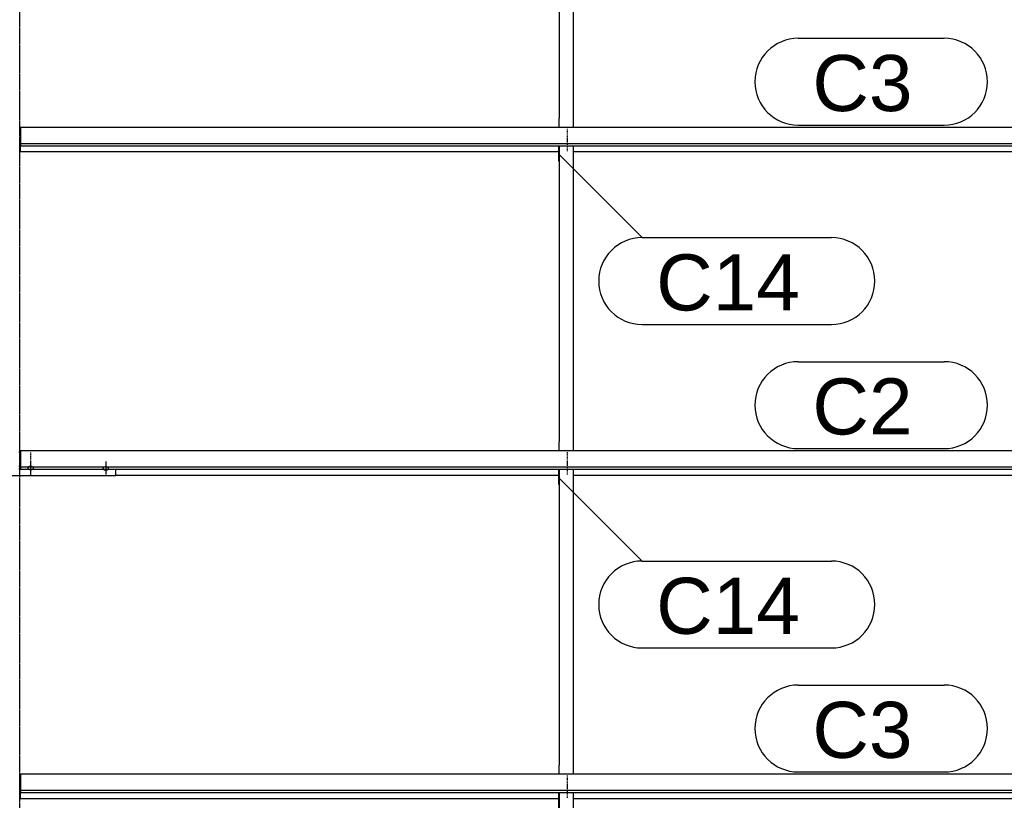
# Model space of a CAD drawing. Header units: millimetres. Extents: x -4888 to 73862, y -29046 to 15504.
# Tile 105 of 111: x 56000 to 59146, y 7215 to 9708. Entities that reach past the tile are written whole.
import ezdxf

# ---------------------------------------------------------------- set-up
doc = ezdxf.new("R2010")
doc.units = ezdxf.units.MM
doc.linetypes.add('DXK_LINE_DOT2', pattern=[3.9198, 1.9599, -1.9599])
doc.linetypes.add('DXK_LINE_DOT3', pattern=[5.9187, 2.979, -0.9799, 0.9799, -0.9799])
doc.styles.add('Arial', font='ARIAL.TTF', dxfattribs={"height": 0.2})

# ---------------------------------------------------------------- blocks, each defined once
blk = doc.blocks.new('GridLine-1953139-4957 - 1282')
at = {"color": 174, "linetype": 'DXK_LINE_DOT3'}
blk.add_line((56000, -1750), (56000, 12340), dxfattribs=at)
blk = doc.blocks.new('Bolt-1953139-18859 - 1282')
at = {"color": 5, "linetype": 'DXK_LINE_DOT2'}
blk.add_line((57750, 7223.2), (57750, 7265.6), dxfattribs=at)
blk = doc.blocks.new('Bolt-1953139-17812 - 1282')
at = {"color": 5, "linetype": 'DXK_LINE_DOT2'}
blk.add_line((56035, 8326.1), (56035, 8283.8), dxfattribs=at)
blk = doc.blocks.new('Part-1953139-17231 - 1282')
at = {"color": 3, "linetype": 'Continuous'}
for p, q in [((59497, 7298.3), (56003, 7298.3)), ((56003, 7298.3), (56003, 7240.1)), ((59497, 7240.1), (59497, 7298.3)), ((56003, 7247.5), (59497, 7247.5)), ((56003, 7240.1), (59497, 7240.1)), ((56003, 7221.4), (56003, 7240.1)), ((56003, 7221.4), (57722, 7221.4)), ((57769, 7221.4), (59193, 7221.4))]:
    blk.add_line(p, q, dxfattribs=at)
blk = doc.blocks.new('Bolt-1953139-18856 - 1282')
at = {"color": 5, "linetype": 'DXK_LINE_DOT2'}
blk.add_line((57750, 8256.1), (57750, 8298.4), dxfattribs=at)
blk = doc.blocks.new('Part-1953139-17230 - 1282')
at = {"color": 3, "linetype": 'Continuous'}
for p, q in [((59497, 8331.2), (56003, 8331.2)), ((56003, 8331.2), (56003, 8272.9)), ((59497, 8272.9), (59497, 8331.2)), ((56003, 8280.4), (59497, 8280.4)), ((56003, 8272.9), (59497, 8272.9)), ((56307, 8254.2), (57722, 8254.2)), ((57769, 8254.2), (59193, 8254.2))]:
    blk.add_line(p, q, dxfattribs=at)
blk = doc.blocks.new('Part-1953139-17229 - 1282')
at = {"color": 3, "linetype": 'Continuous'}
for p, q in [((59497, 9364), (56003, 9364)), ((56003, 9364), (56003, 9305.8)), ((59497, 9305.8), (59497, 9364)), ((56003, 9313.2), (59497, 9313.2)), ((56003, 9305.8), (59497, 9305.8)), ((56003, 9287.1), (56003, 9305.8)), ((56003, 9287.1), (57722, 9287.1)), ((57769, 9287.1), (59193, 9287.1))]:
    blk.add_line(p, q, dxfattribs=at)
blk = doc.blocks.new('Part-1953139-17808 - 1282')
at = {"color": 3, "linetype": 'Continuous'}
for p, q in [((55997, 8328.7), (56003, 8328.7)), ((55997, 8282.2), (56003, 8282.2)), ((55997, 8273.7), (56003, 8273.7)), ((55693, 8251.8), (55693, 8272.9)), ((56307, 8251.8), (55693, 8251.8)), ((56307, 8251.8), (56307, 8272.9))]:
    blk.add_line(p, q, dxfattribs=at)
blk = doc.blocks.new('Bolt-1953139-17811 - 1282')
at = {"color": 5, "linetype": 'Continuous'}
for p, q in [((56026.2, 8277.5), (56026, 8277.1)), ((56026, 8277.1), (56026, 8276.6)), ((56026, 8276.6), (56026, 8276.1)), ((56026, 8276.1), (56026.2, 8275.7)), ((56026.4, 8278), (56026.2, 8277.5)), ((56026.2, 8275.7), (56026.4, 8275.2)), ((56026.7, 8278.4), (56026.4, 8278)), ((56026.4, 8275.2), (56026.7, 8274.8)), ((56027.1, 8278.8), (56026.7, 8278.4)), ((56026.7, 8274.8), (56027.1, 8274.3)), ((56027.5, 8279.3), (56027.1, 8278.8)), ((56027.1, 8274.3), (56027.5, 8273.9)), ((56028, 8279.6), (56027.5, 8279.3)), ((56027.5, 8273.9), (56028, 8273.6)), ((56028.6, 8280), (56028, 8279.6)), ((56028, 8273.6), (56028.6, 8273.2)), ((56029.3, 8280.3), (56028.6, 8280)), ((56028.6, 8273.2), (56029.3, 8272.9)), ((56030, 8280.6), (56029.3, 8280.3)), ((56030.8, 8280.8), (56030, 8280.6)), ((56031.6, 8281), (56030.8, 8280.8)), ((56032.4, 8281.2), (56031.6, 8281)), ((56033.2, 8281.3), (56032.4, 8281.2)), ((56034.1, 8281.4), (56033.2, 8281.3)), ((56035, 8281.4), (56034.1, 8281.4)), ((56035, 8296.3), (56035, 8254)), ((56035.9, 8281.4), (56035, 8281.4)), ((56036.8, 8281.3), (56035.9, 8281.4)), ((56037.6, 8281.2), (56036.8, 8281.3)), ((56038.4, 8281), (56037.6, 8281.2)), ((56039.2, 8280.8), (56038.4, 8281)), ((56040, 8280.6), (56039.2, 8280.8)), ((56040.7, 8280.3), (56040, 8280.6)), ((56041.4, 8280), (56040.7, 8280.3)), ((56040.7, 8272.9), (56041.4, 8273.2)), ((56042, 8279.6), (56041.4, 8280)), ((56041.4, 8273.2), (56042, 8273.6)), ((56042.5, 8279.3), (56042, 8279.6)), ((56042, 8273.6), (56042.5, 8273.9)), ((56042.9, 8278.8), (56042.5, 8279.3)), ((56042.5, 8273.9), (56042.9, 8274.3)), ((56043.3, 8278.4), (56042.9, 8278.8)), ((56042.9, 8274.3), (56043.3, 8274.8)), ((56043.6, 8278), (56043.3, 8278.4)), ((56043.3, 8274.8), (56043.6, 8275.2)), ((56043.8, 8277.5), (56043.6, 8278)), ((56043.6, 8275.2), (56043.8, 8275.7)), ((56044, 8277.1), (56043.8, 8277.5)), ((56043.8, 8275.7), (56044, 8276.1)), ((56044, 8276.6), (56044, 8277.1)), ((56044, 8276.1), (56044, 8276.6)), ((56029.3, 8272.9), (56030, 8272.6)), ((56030, 8272.6), (56030.8, 8272.4)), ((56030.8, 8272.4), (56031.6, 8272.2)), ((56031.6, 8272.2), (56032.4, 8272)), ((56032.4, 8272), (56033.2, 8271.9)), ((56033.2, 8271.9), (56034.1, 8271.8)), ((56034.1, 8271.8), (56035, 8271.8)), ((56035, 8271.8), (56035.9, 8271.8)), ((56035.9, 8271.8), (56036.8, 8271.9)), ((56036.8, 8271.9), (56037.6, 8272)), ((56037.6, 8272), (56038.4, 8272.2)), ((56038.4, 8272.2), (56039.2, 8272.4)), ((56039.2, 8272.4), (56040, 8272.6)), ((56040, 8272.6), (56040.7, 8272.9))]:
    blk.add_line(p, q, dxfattribs=at)
blk = doc.blocks.new('Bolt-1953139-17814 - 1282')
at = {"color": 5, "linetype": 'Continuous'}
for p, q in [((56266.2, 8276.2), (56266, 8275.7)), ((56266, 8275.7), (56266, 8275.2)), ((56266, 8275.2), (56266, 8274.8)), ((56266, 8274.8), (56266.2, 8274.3)), ((56266.4, 8276.6), (56266.2, 8276.2)), ((56266.2, 8274.3), (56266.4, 8273.8)), ((56266.7, 8277.1), (56266.4, 8276.6)), ((56266.4, 8273.8), (56266.7, 8273.4)), ((56267.1, 8277.5), (56266.7, 8277.1)), ((56266.7, 8273.4), (56267.1, 8273)), ((56267.5, 8277.9), (56267.1, 8277.5)), ((56267.1, 8273), (56267.5, 8272.6)), ((56268, 8278.3), (56267.5, 8277.9)), ((56268.6, 8278.6), (56268, 8278.3)), ((56269.3, 8278.9), (56268.6, 8278.6)), ((56270, 8279.2), (56269.3, 8278.9)), ((56270.8, 8279.5), (56270, 8279.2)), ((56271.6, 8279.7), (56270.8, 8279.5)), ((56272.4, 8279.8), (56271.6, 8279.7)), ((56273.2, 8279.9), (56272.4, 8279.8)), ((56274.1, 8280), (56273.2, 8279.9)), ((56275, 8280), (56274.1, 8280)), ((56275, 8297.8), (56275, 8255.4)), ((56275.9, 8280), (56275, 8280)), ((56276.8, 8279.9), (56275.9, 8280)), ((56277.6, 8279.8), (56276.8, 8279.9)), ((56278.4, 8279.7), (56277.6, 8279.8)), ((56279.2, 8279.5), (56278.4, 8279.7)), ((56280, 8279.2), (56279.2, 8279.5)), ((56280.7, 8278.9), (56280, 8279.2)), ((56281.4, 8278.6), (56280.7, 8278.9)), ((56282, 8278.3), (56281.4, 8278.6)), ((56282.5, 8277.9), (56282, 8278.3)), ((56282.9, 8277.5), (56282.5, 8277.9)), ((56282.5, 8272.6), (56282.9, 8273)), ((56283.3, 8277.1), (56282.9, 8277.5)), ((56282.9, 8273), (56283.3, 8273.4)), ((56283.6, 8276.6), (56283.3, 8277.1)), ((56283.3, 8273.4), (56283.6, 8273.8)), ((56283.8, 8276.2), (56283.6, 8276.6)), ((56283.6, 8273.8), (56283.8, 8274.3)), ((56284, 8275.7), (56283.8, 8276.2)), ((56283.8, 8274.3), (56284, 8274.8)), ((56284, 8275.2), (56284, 8275.7)), ((56284, 8274.8), (56284, 8275.2)), ((56267.5, 8272.6), (56268, 8272.2)), ((56268, 8272.2), (56268.6, 8271.8)), ((56268.6, 8271.8), (56269.3, 8271.5)), ((56269.3, 8271.5), (56270, 8271.3)), ((56270, 8271.3), (56270.8, 8271)), ((56270.8, 8271), (56271.6, 8270.8)), ((56271.6, 8270.8), (56272.4, 8270.7)), ((56272.4, 8270.7), (56273.2, 8270.5)), ((56273.2, 8270.5), (56274.1, 8270.5)), ((56274.1, 8270.5), (56275, 8270.4)), ((56275, 8270.4), (56275.9, 8270.5)), ((56275.9, 8270.5), (56276.8, 8270.5)), ((56276.8, 8270.5), (56277.6, 8270.7)), ((56277.6, 8270.7), (56278.4, 8270.8)), ((56278.4, 8270.8), (56279.2, 8271)), ((56279.2, 8271), (56280, 8271.3)), ((56280, 8271.3), (56280.7, 8271.5)), ((56280.7, 8271.5), (56281.4, 8271.8)), ((56281.4, 8271.8), (56282, 8272.2)), ((56282, 8272.2), (56282.5, 8272.6))]:
    blk.add_line(p, q, dxfattribs=at)
blk = doc.blocks.new('Part-1953139-18854 - 1282')
at = {"color": 3, "linetype": 'Continuous'}
for p, q in [((57722, 9256.4), (57722, 9305.8)), ((57724, 9305.8), (57724, 8360.7)), ((57769, 8331.2), (57769, 9305.8)), ((57724, 9256.4), (57722, 9256.4)), ((57724, 8360.7), (57722, 8360.7)), ((57722, 8360.7), (57722, 8331.2)), ((57724, 8331.2), (57724, 8360.7))]:
    blk.add_line(p, q, dxfattribs=at)
blk = doc.blocks.new('Bolt-1953139-18855 - 1282')
at = {"color": 5, "linetype": 'DXK_LINE_DOT2'}
blk.add_line((57750, 8285.9), (57750, 8328.2), dxfattribs=at)
blk = doc.blocks.new('Part-1953139-18851 - 1282')
at = {"color": 3, "linetype": 'Continuous'}
for p, q in [((57722, 10289.3), (57722, 10338.6)), ((57724, 10338.6), (57724, 9393.6)), ((57769, 9364), (57769, 10338.6)), ((57724, 10289.3), (57722, 10289.3)), ((57724, 9393.6), (57722, 9393.6)), ((57722, 9393.6), (57722, 9364)), ((57724, 9364), (57724, 9393.6))]:
    blk.add_line(p, q, dxfattribs=at)
blk = doc.blocks.new('Bolt-1953139-18852 - 1282')
at = {"color": 5, "linetype": 'DXK_LINE_DOT2'}
blk.add_line((57750, 9318.8), (57750, 9361.1), dxfattribs=at)
blk = doc.blocks.new('Bolt-1953139-18853 - 1282')
at = {"color": 5, "linetype": 'DXK_LINE_DOT2'}
blk.add_line((57750, 9289), (57750, 9331.3), dxfattribs=at)
blk = doc.blocks.new('Part-1953139-18857 - 1282')
at = {"color": 3, "linetype": 'Continuous'}
for p, q in [((57722, 8223.6), (57722, 8272.9)), ((57724, 8272.9), (57724, 7327.9)), ((57769, 7298.3), (57769, 8272.9)), ((57724, 8223.6), (57722, 8223.6)), ((57724, 7327.9), (57722, 7327.9)), ((57722, 7327.9), (57722, 7298.3)), ((57724, 7298.3), (57724, 7327.9))]:
    blk.add_line(p, q, dxfattribs=at)
blk = doc.blocks.new('Bolt-1953139-18858 - 1282')
at = {"color": 5, "linetype": 'DXK_LINE_DOT2'}
blk.add_line((57750, 7253), (57750, 7295.4), dxfattribs=at)
blk = doc.blocks.new('Part-1953139-18860 - 1282')
at = {"color": 3, "linetype": 'Continuous'}
for p, q in [((57722, 7190.7), (57722, 7240.1)), ((57724, 7240.1), (57724, 6295)), ((57769, 6265.5), (57769, 7240.1)), ((57724, 7190.7), (57722, 7190.7)), ((57724, 6295), (57722, 6295)), ((57722, 6295), (57722, 6265.5)), ((57724, 6265.5), (57724, 6295))]:
    blk.add_line(p, q, dxfattribs=at)
blk = doc.blocks.new('Mark-1953139-19398 - 1282')
at = {"color": 136, "linetype": 'Continuous'}
for p, q in [((58487.5, 8616.2), (58953.2, 8616.2)), ((58487.5, 8338.7), (58953.2, 8338.7))]:
    blk.add_line(p, q, dxfattribs=at)
for centre, radius, start, end in [((58487.5, 8477.4), 138.7, 90, 270), ((58953.2, 8477.4), 138.8, 270, 90)]:
    blk.add_arc(centre, radius, start, end, dxfattribs=at)
at = {"color": 0}
blk.add_wipeout([(58852, 8383.7), (58852, 8571.2), (58532.5, 8571.2), (58532.5, 8383.7)], dxfattribs=at)
blk.add_wipeout([(58852, 8383.7), (58852, 8571.2), (58532.5, 8571.2), (58532.5, 8383.7)], dxfattribs=at)
at = {"color": 2, "style": 'Arial'}
blk.add_text('C2', height=179.08, dxfattribs=at).set_placement((58532.5, 8383.7))
blk = doc.blocks.new('Mark-1953139-19762 - 1282')
at = {"color": 136, "linetype": 'Continuous'}
for p, q in [((57723.2, 9277.5), (57988.4, 9012.3)), ((57988.4, 9012.3), (58593.2, 9012.3)), ((57988.4, 8734.8), (58593.2, 8734.8))]:
    blk.add_line(p, q, dxfattribs=at)
for centre, start, end in [((57988.4, 8873.6), 90, 270), ((58593.2, 8873.6), 270, 90)]:
    blk.add_arc(centre, 138.7, start, end, dxfattribs=at)
at = {"color": 0}
blk.add_wipeout([(58491.9, 8779.8), (58491.9, 8967.3), (58033.4, 8967.3), (58033.4, 8779.8)], dxfattribs=at)
blk.add_wipeout([(58491.9, 8779.8), (58491.9, 8967.3), (58033.4, 8967.3), (58033.4, 8779.8)], dxfattribs=at)
at = {"color": 2, "style": 'Arial'}
blk.add_text('C14', height=179.08, dxfattribs=at).set_placement((58033.4, 8779.8))
blk = doc.blocks.new('Mark-1953139-19763 - 1282')
at = {"color": 136, "linetype": 'Continuous'}
for p, q in [((57723.2, 8244.6), (57988.4, 7979.5)), ((57988.4, 7979.5), (58593.2, 7979.5)), ((57988.4, 7702), (58593.2, 7702))]:
    blk.add_line(p, q, dxfattribs=at)
for centre, start, end in [((57988.4, 7840.7), 90, 270), ((58593.2, 7840.7), 270, 90)]:
    blk.add_arc(centre, 138.7, start, end, dxfattribs=at)
at = {"color": 0}
blk.add_wipeout([(58491.9, 7747), (58491.9, 7934.5), (58033.4, 7934.5), (58033.4, 7747)], dxfattribs=at)
blk.add_wipeout([(58491.9, 7747), (58491.9, 7934.5), (58033.4, 7934.5), (58033.4, 7747)], dxfattribs=at)
at = {"color": 2, "style": 'Arial'}
blk.add_text('C14', height=179.08, dxfattribs=at).set_placement((58033.4, 7747))
blk = doc.blocks.new('Mark-1953139-19397 - 1282')
at = {"color": 136, "linetype": 'Continuous'}
for p, q in [((58487.5, 9649), (58953.2, 9649)), ((58487.5, 9371.5), (58953.2, 9371.5))]:
    blk.add_line(p, q, dxfattribs=at)
for centre, start, end in [((58487.5, 9510.3), 90, 270), ((58953.2, 9510.3), 270, 90)]:
    blk.add_arc(centre, 138.7, start, end, dxfattribs=at)
at = {"color": 0}
blk.add_wipeout([(58852, 9416.5), (58852, 9604), (58532.5, 9604), (58532.5, 9416.5)], dxfattribs=at)
blk.add_wipeout([(58852, 9416.5), (58852, 9604), (58532.5, 9604), (58532.5, 9416.5)], dxfattribs=at)
at = {"color": 2, "style": 'Arial'}
blk.add_text('C3', height=179.08, dxfattribs=at).set_placement((58532.5, 9416.5))
blk = doc.blocks.new('Mark-1953139-19399 - 1282')
at = {"color": 136, "linetype": 'Continuous'}
for p, q in [((58487.5, 7583.3), (58953.2, 7583.3)), ((58487.5, 7305.8), (58953.2, 7305.8))]:
    blk.add_line(p, q, dxfattribs=at)
for centre, radius, start, end in [((58487.5, 7444.6), 138.7, 90, 270), ((58953.2, 7444.6), 138.8, 270, 90)]:
    blk.add_arc(centre, radius, start, end, dxfattribs=at)
at = {"color": 0}
blk.add_wipeout([(58852, 7350.8), (58852, 7538.3), (58532.5, 7538.3), (58532.5, 7350.8)], dxfattribs=at)
blk.add_wipeout([(58852, 7350.8), (58852, 7538.3), (58532.5, 7538.3), (58532.5, 7350.8)], dxfattribs=at)
at = {"color": 2, "style": 'Arial'}
blk.add_text('C3', height=179.08, dxfattribs=at).set_placement((58532.5, 7350.8))

msp = doc.modelspace()

# ---------------------------------------------------------------- block references
for name in ['GridLine-1953139-4957 - 1282', 'Part-1953139-18851 - 1282', 'Part-1953139-17229 - 1282', 'Bolt-1953139-18852 - 1282', 'Bolt-1953139-18853 - 1282', 'Part-1953139-18854 - 1282', 'Part-1953139-17808 - 1282', 'Part-1953139-17230 - 1282', 'Bolt-1953139-17812 - 1282', 'Bolt-1953139-18855 - 1282', 'Bolt-1953139-17811 - 1282', 'Bolt-1953139-17814 - 1282', 'Bolt-1953139-18856 - 1282', 'Part-1953139-18857 - 1282', 'Part-1953139-17231 - 1282', 'Bolt-1953139-18858 - 1282', 'Part-1953139-18860 - 1282', 'Bolt-1953139-18859 - 1282']:
    msp.add_blockref(name, (0, 0))

# ---------------------------------------------------------------- next in the draw order: block references
for name in ['Mark-1953139-19397 - 1282', 'Mark-1953139-19762 - 1282', 'Mark-1953139-19398 - 1282', 'Mark-1953139-19763 - 1282', 'Mark-1953139-19399 - 1282']:
    msp.add_blockref(name, (0, 0))

doc.saveas('drawing.dxf')
